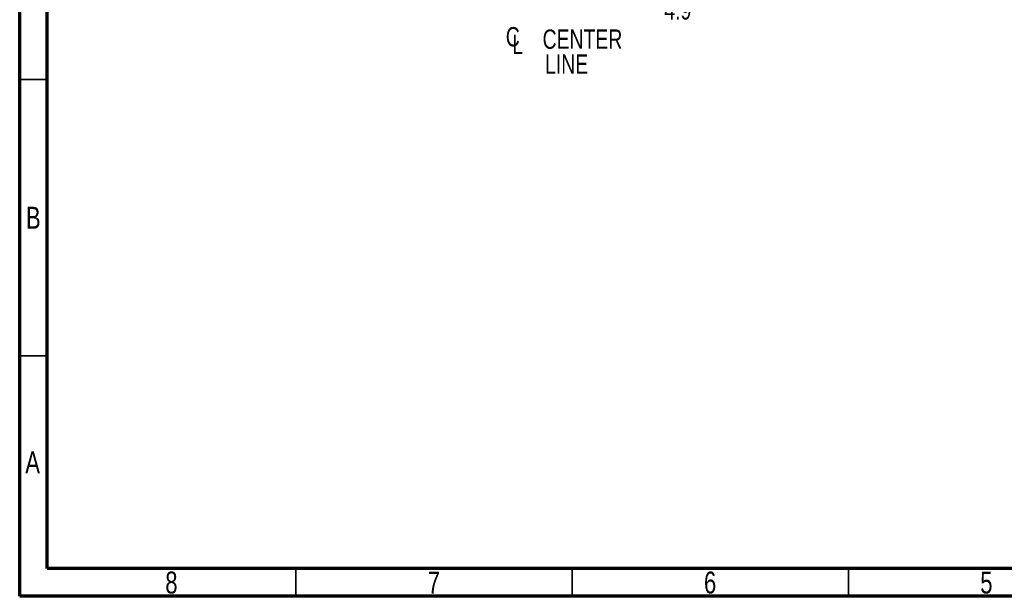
# Model space of a CAD drawing. Header units: inches. Extents: x 0.6 to 16.3, y 0.2 to 11.5.
# Tile 1 of 37: x 0.6 to 7.6, y 0.2 to 4.3. Entities that reach past the tile are written whole.
import ezdxf

# ---------------------------------------------------------------- set-up
doc = ezdxf.new("R2010")
doc.units = ezdxf.units.IN
doc.header["$MEASUREMENT"] = 0
doc.styles.add('SLDTEXTSTYLE0', font='TXT', dxfattribs={"width": 0.75})
doc.dimstyles.new('SLDDIMSTYLE0', dxfattribs={"dimtxt": 0.137795, "dimasz": 0.14, "dimexe": 0, "dimexo": 0.0625, "dimgap": 0.034449, "dimtad": 0, "dimdec": 1, "dimlfac": 1.5, "dimrnd": 1e-09, "dimzin": 12, "dimdsep": 46, "dimtxsty": 'SLDTEXTSTYLE0', "dimblk1": 'CLOSED', "dimblk2": 'CLOSED', "dimsah": 1, "dimcen": 0.09, "dimadec": 0, "dimazin": 3, "dimtfac": 1, "dimtdec": 1, "dimtofl": 0, "dimtmove": 0, "dimatfit": 3, "dimldrblk": 'CLOSED', "dimfxl": 0, "dimfrac": 2, "dimtolj": 1, "dimtzin": 12, "dimarcsym": 0})

# ---------------------------------------------------------------- blocks, each defined once
blk = doc.blocks.new('_Closed')
at = {"color": 0, "linetype": 'ByBlock', "lineweight": -2}
for p, q in [((-1, 0.166667), (0, 0)), ((-1, 0.166667), (-1, -0.166667)), ((0, 0), (-1, -0.166667)), ((0, 0), (-1, 0))]:
    blk.add_line(p, q, dxfattribs=at)
blk = doc.blocks.new('_D_11')
at = {"color": 7, "linetype": 'Continuous', "lineweight": 0}
for p, q in [((2.9138, 4.8486), (2.9138, 4.4522)), ((6.1672, 4.8486), (6.1672, 4.4522)), ((5.1586, 4.6901), (5.1166, 4.6901)), ((5.1166, 4.6901), (5.1166, 4.4713)), ((5.464, 4.6901), (5.506, 4.6901)), ((5.506, 4.6901), (5.506, 4.4713)), ((2.9138, 4.4916), (4.9958, 4.4916)), ((6.1672, 4.4916), (5.6269, 4.4916)), ((5.1166, 4.4713), (5.1586, 4.4713)), ((5.506, 4.4713), (5.464, 4.4713))]:
    blk.add_line(p, q, dxfattribs=at)
at = {"color": 7, "linetype": 'Continuous', "lineweight": 18, "xscale": 0.14, "yscale": 0.14, "rotation": 180.0000000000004}
blk.add_blockref('_Closed', (2.9138, 4.4916, 0.4416), dxfattribs=at)
at = {"color": 7, "linetype": 'Continuous', "lineweight": 18, "xscale": 0.14, "yscale": 0.14}
blk.add_blockref('_Closed', (6.1672, 4.4916, 0.4416), dxfattribs=at)
at = {"color": 7, "linetype": 'Continuous', "lineweight": 18, "char_height": 0.1378, "attachment_point": 1, "style": 'SLDTEXTSTYLE0'}
for s, insert in [('124', (5.1586, 4.6489)), ('4.9', (5.184, 4.4428))]:
    blk.add_mtext(s, dxfattribs=dict(at, insert=insert))
blk = doc.blocks.new('SW_SYMBOL_MOD_CL')
at = {"color": 0, "linetype": 'Continuous', "lineweight": 0, "char_height": 30.8, "attachment_point": 5, "style": 'SLDTEXTSTYLE0'}
for s, insert in [('C', (15.7, 23.6)), ('L', (23.6, 11.8))]:
    blk.add_mtext(s, dxfattribs=dict(at, insert=insert))
blk = doc.blocks.new('SW_NOTE_0_1')
at = {"color": 0, "linetype": 'Continuous', "lineweight": 0, "xscale": 0.004470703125, "yscale": 0.004470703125, "zscale": 0.004470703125}
blk.add_blockref('SW_SYMBOL_MOD_CL', (0, 0.0191), dxfattribs=at)
at = {"color": 0, "linetype": 'Continuous', "lineweight": 0, "char_height": 0.1378, "attachment_point": 2, "style": 'SLDTEXTSTYLE0'}
for s, insert in [('CENTER', (0.5667, 0.1776)), ('LINE', (0.4541, -0.0005))]:
    blk.add_mtext(s, dxfattribs=dict(at, insert=insert))

msp = doc.modelspace()

# ---------------------------------------------------------------- linework, layer by layer
at = {"color": 7, "linetype": 'Continuous', "lineweight": 70}
for p, q in [((0.5906, 0.1969), (0.5906, 11.4961)), ((0.7874, 0.3937), (0.7874, 11.2992)), ((16.1417, 0.3937), (0.7874, 0.3937)), ((16.3386, 0.1969), (0.5906, 0.1969))]:
    msp.add_line(p, q, dxfattribs=at)
at = {"color": 7, "linetype": 'Continuous', "lineweight": 35}
for p, q in [((0.7874, 3.878), (0.5906, 3.878)), ((0.7874, 1.9094), (0.5906, 1.9094)), ((2.5591, 0.3937), (2.5591, 0.1969)), ((4.5276, 0.3937), (4.5276, 0.1969)), ((6.4961, 0.3937), (6.4961, 0.1969))]:
    msp.add_line(p, q, dxfattribs=at)

# ---------------------------------------------------------------- block references
at = {"color": 7, "linetype": 'Continuous', "lineweight": 0}
msp.add_blockref('SW_NOTE_0_1', (4.0339, 4.0567), dxfattribs=at)

# ---------------------------------------------------------------- texts
at = {"color": 7, "linetype": 'Continuous', "lineweight": 0, "char_height": 0.1562, "attachment_point": 2, "style": 'SLDTEXTSTYLE0'}
for s, insert in [('B', (0.6878, 2.9714)), ('A', (0.6827, 1.2292)), ('8', (1.6717, 0.3729)), ('7', (3.5417, 0.3729)), ('6', (5.5102, 0.3729)), ('5', (7.4787, 0.3729))]:
    msp.add_mtext(s, dxfattribs=dict(at, insert=insert))

# ---------------------------------------------------------------- dimensions: what is measured, and where the dimension line sits
at = {"color": 7, "linetype": 'Continuous', "lineweight": 18}
dim = msp.add_linear_dim(base=(6.1672, 4.4916), p1=(2.9138, 4.888), p2=(6.1672, 4.888), dimstyle='SLDDIMSTYLE0', dxfattribs=at)
dim.commit()
dim.dimension.update_dxf_attribs({"geometry": '_D_11', "text_midpoint": (5.3113, 4.4916), "dimtype": 160})

doc.saveas('drawing.dxf')
